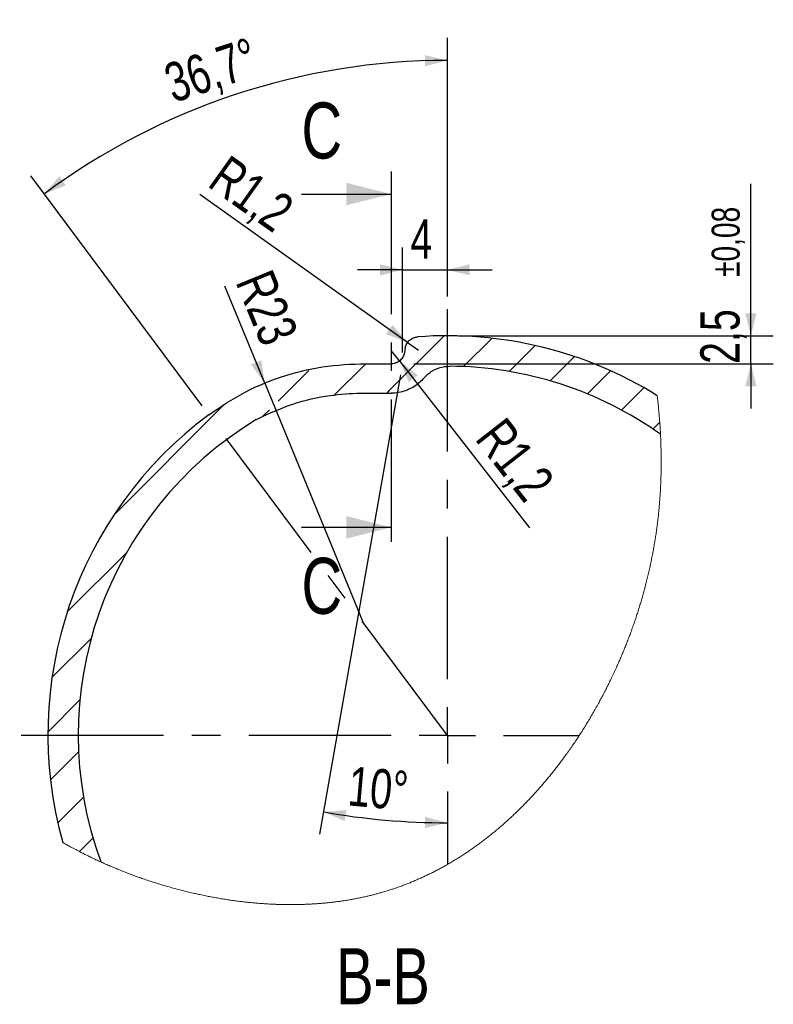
# Model space of a CAD drawing. Header units: millimetres. Extents: x 10 to 412, y 8 to 584.
# Tile 17 of 83: x 170 to 238, y 218 to 306. Entities that reach past the tile are written whole.
import ezdxf

# ---------------------------------------------------------------- set-up
doc = ezdxf.new("R2010")
doc.units = ezdxf.units.MM
doc.linetypes.add('CENTERX2', pattern=[20.32, 12.7, -2.54, 2.54, -2.54])
for name, color, linetype in [('CENTERLINE', 4, 'CENTERX2'), ('DIMENSIONS', 2, 'Continuous'), ('HATCH', 3, 'Continuous'), ('TEXT', 2, 'Continuous')]:
    doc.layers.add(name, color=color, linetype=linetype)
doc.layers.add('OUTLINE', color=7, linetype='Continuous', lineweight=25)
doc.styles.add('SLDTEXTSTYLE0', font='TXT', dxfattribs={"width": 0.75})
doc.dimstyles.new('SLDDIMSTYLE0', dxfattribs={"dimtxt": 3.5, "dimasz": 2, "dimexe": 0, "dimexo": 0.0625, "dimgap": 0.875, "dimtad": 1, "dimrnd": 1e-09, "dimzin": 12, "dimdsep": 46, "dimtxsty": 'SLDTEXTSTYLE0', "dimsah": 1, "dimcen": 0.09, "dimadec": 0, "dimazin": 3, "dimtfac": 1, "dimtmove": 0, "dimatfit": 0, "dimfxl": 0, "dimfrac": 2, "dimtolj": 1, "dimtzin": 12, "dimarcsym": 0})
doc.dimstyles.new('SLDDIMSTYLE31', dxfattribs={"dimtxt": 3.5, "dimasz": 2, "dimexe": 0, "dimexo": 0.0625, "dimgap": 0.875, "dimtad": 1, "dimdec": 4, "dimzin": 12, "dimdsep": 46, "dimtxsty": 'SLDTEXTSTYLE0', "dimsah": 1, "dimcen": 0.09, "dimadec": 1, "dimazin": 3, "dimtfac": 1, "dimtdec": 1, "dimtofl": 0, "dimtmove": 0, "dimatfit": 3, "dimfxl": 0, "dimfrac": 2, "dimtolj": 1, "dimtzin": 12, "dimarcsym": 0})
doc.dimstyles.new('SLDDIMSTYLE32', dxfattribs={"dimtxt": 3.5, "dimasz": 2, "dimexe": 0, "dimexo": 0.0625, "dimgap": 0.875, "dimtad": 1, "dimrnd": 1e-09, "dimzin": 12, "dimdsep": 46, "dimtxsty": 'SLDTEXTSTYLE0', "dimsah": 1, "dimcen": 0.09, "dimadec": 0, "dimazin": 3, "dimtol": 1, "dimtp": 0.08, "dimtm": 0.08, "dimtfac": 1, "dimtmove": 0, "dimatfit": 0, "dimfxl": 0, "dimfrac": 2, "dimtolj": 1, "dimarcsym": 0})
doc.dimstyles.new('SLDDIMSTYLE7', dxfattribs={"dimtxt": 3.5, "dimasz": 2, "dimexe": 0, "dimexo": 0.0625, "dimgap": 0.875, "dimtad": 1, "dimdec": 4, "dimzin": 12, "dimdsep": 46, "dimtxsty": 'SLDTEXTSTYLE0', "dimsah": 1, "dimcen": 0.09, "dimazin": 3, "dimtfac": 1, "dimtofl": 0, "dimtmove": 0, "dimatfit": 3, "dimfxl": 0, "dimfrac": 2, "dimtolj": 1, "dimtzin": 12, "dimarcsym": 0})
doc.dimstyles.new('SLDDIMSTYLE9', dxfattribs={"dimtxt": 3.5, "dimasz": 2, "dimexe": 0, "dimexo": 0.0625, "dimgap": 0.875, "dimtad": 1, "dimrnd": 1e-09, "dimzin": 12, "dimdsep": 46, "dimtxsty": 'SLDTEXTSTYLE0', "dimsah": 1, "dimcen": 0, "dimadec": 0, "dimazin": 3, "dimtfac": 1, "dimtofl": 0, "dimtmove": 0, "dimatfit": 3, "dimfxl": 0, "dimfrac": 2, "dimtolj": 1, "dimtzin": 12, "dimarcsym": 0})

# ---------------------------------------------------------------- blocks, each defined once
blk = doc.blocks.new('SW_HATCH_0')
at = {"layer": 'HATCH', "color": 0}
for p, q in [((24, 6.039), (21.47, 3.51)), ((27.843, 5.392), (25.528, 3.077)), ((31.352, 4.411), (29.181, 2.24)), ((12.713, 3.732), (9.929, 0.949)), ((7.665, 3.175), (4.924, 0.434)), ((34.581, 3.15), (32.509, 1.078)), ((37.563, 1.642), (35.561, -0.36)), ((0, 0), (-9.702, -9.702)), ((4.158, -0.332), (3.539, -0.951)), ((38.958, -1.453), (38.364, -2.047)), ((-8.584, -13.074), (-13.884, -18.374)), ((-11.748, -20.728), (-15.252, -24.232)), ((-12.753, -26.224), (-15.624, -29.094)), ((-12.872, -30.833), (-15.402, -33.362)), ((-12.44, -34.89), (-14.755, -37.205)), ((-11.603, -38.543), (-12.801, -39.742))]:
    blk.add_line(p, q, dxfattribs=at)
at = {"layer": 'HATCH', "color": 0, "flags": 128}
blk.add_lwpolyline([(19.732, 6.261), (14.806, 1.336), (14.597, 1.127)], dxfattribs=at)
blk = doc.blocks.new('_D_85')
at = {"layer": 'DIMENSIONS'}
for p, q in [((208.627, 281.352), (208.627, 304.413)), ((186.751, 271.605), (171.49, 292.111))]:
    blk.add_line(p, q, dxfattribs=at)
blk.add_arc((208.627, 242.213), 60.2, 90, 126.65847, dxfattribs=at)
for points in [[(208.627, 302.413), (206.619, 302.88), (206.635, 301.88)], [(172.684, 290.506), (174.6, 291.267), (174.017, 292.079)]]:
    blk.add_solid(points, dxfattribs=at)
at = {"layer": 'DIMENSIONS', "insert": (183.094, 301.925), "char_height": 3.5, "attachment_point": 1, "rotation": 18.32923, "style": 'SLDTEXTSTYLE0'}
blk.add_mtext('36,7°', dxfattribs=at)
blk = doc.blocks.new('_D_86')
at = {"layer": 'DIMENSIONS'}
for q in [(203.62, 276.552), (215.963, 260.707)]:
    blk.add_line((204.357, 275.606), q, dxfattribs=at)
blk.add_solid([(204.357, 275.606), (205.192, 273.721), (205.981, 274.335)], dxfattribs=at)
at = {"layer": 'DIMENSIONS', "insert": (213.774, 270.79), "char_height": 3.5, "attachment_point": 1, "rotation": 307.91764, "style": 'SLDTEXTSTYLE0'}
blk.add_mtext('R1,2', dxfattribs=at)
blk = doc.blocks.new('_D_87')
at = {"layer": 'DIMENSIONS'}
for p, q in [((204.627, 276.352), (204.627, 285.729)), ((208.627, 281.352), (208.627, 285.729)), ((204.627, 283.729), (200.627, 283.729)), ((204.627, 283.729), (208.627, 283.729)), ((208.627, 283.729), (212.627, 283.729))]:
    blk.add_line(p, q, dxfattribs=at)
for points in [[(204.627, 283.729), (202.627, 284.229), (202.627, 283.229)], [(208.627, 283.729), (210.627, 283.229), (210.627, 284.229)]]:
    blk.add_solid(points, dxfattribs=at)
at = {"layer": 'DIMENSIONS', "insert": (205.334, 288.24), "char_height": 3.5, "attachment_point": 1, "style": 'SLDTEXTSTYLE0'}
blk.add_mtext('4', dxfattribs=at)
blk = doc.blocks.new('_D_88')
at = {"layer": 'DIMENSIONS'}
for q in [(188.78, 282.283), (201.08, 252.352)]:
    blk.add_line((192.338, 273.626), q, dxfattribs=at)
blk.add_solid([(192.338, 273.626), (192.04, 275.666), (191.115, 275.286)], dxfattribs=at)
at = {"layer": 'DIMENSIONS', "insert": (192.941, 283.993), "char_height": 3.5, "attachment_point": 1, "rotation": 292.34067, "style": 'SLDTEXTSTYLE0'}
blk.add_mtext('R23', dxfattribs=at)
blk = doc.blocks.new('_D_89')
at = {"layer": 'DIMENSIONS'}
for q in [(186.553, 290.444), (206.058, 276.557)]:
    blk.add_line((205.08, 277.253), q, dxfattribs=at)
blk.add_solid([(205.08, 277.253), (203.741, 278.82), (203.161, 278.005)], dxfattribs=at)
at = {"layer": 'DIMENSIONS', "insert": (189.154, 294.097), "char_height": 3.5, "attachment_point": 1, "rotation": 324.54749, "style": 'SLDTEXTSTYLE0'}
blk.add_mtext('R1,2', dxfattribs=at)
blk = doc.blocks.new('_D_90')
at = {"layer": 'DIMENSIONS'}
blk.add_line((204.453, 274.368), (197.231, 233.411), dxfattribs=at)
blk.add_arc((208.627, 298.038), 63.623, 260, 270, dxfattribs=at)
for points in [[(197.579, 235.381), (199.474, 234.571), (199.633, 235.558)], [(208.627, 234.414), (206.635, 234.946), (206.619, 233.946)]]:
    blk.add_solid(points, dxfattribs=at)
at = {"layer": 'DIMENSIONS', "insert": (199.969, 239.458), "char_height": 3.5, "attachment_point": 1, "rotation": 355, "style": 'SLDTEXTSTYLE0'}
blk.add_mtext('10°', dxfattribs=at)
blk = doc.blocks.new('_D_91')
at = {"layer": 'DIMENSIONS'}
for p, q in [((235.698, 277.852), (235.698, 291.392)), ((209.627, 277.852), (237.698, 277.852)), ((235.698, 275.352), (235.698, 277.852)), ((205.627, 275.352), (237.698, 275.352)), ((235.698, 275.352), (235.698, 271.352))]:
    blk.add_line(p, q, dxfattribs=at)
for points in [[(235.698, 277.852), (236.198, 279.852), (235.198, 279.852)], [(235.698, 275.352), (235.198, 273.352), (236.198, 273.352)]]:
    blk.add_solid(points, dxfattribs=at)
at = {"layer": 'DIMENSIONS', "attachment_point": 1, "rotation": 90, "style": 'SLDTEXTSTYLE0'}
for s, insert, char_height in [('±0,08', (232.198, 283.097), 2.5), ('2,5', (231.186, 275.339), 3.5)]:
    blk.add_mtext(s, dxfattribs=dict(at, insert=insert, char_height=char_height))
blk = doc.blocks.new('SW_CENTERMARKSYMBOL_2')
at = {"layer": 'CENTERLINE', "color": 0}
for p, q in [((0, 5), (0, 38.14)), ((0, 0), (0, 2.5)), ((-5, 0), (-38.14, 0)), ((0, 0), (-2.5, 0)), ((0, 0), (0, -2.5)), ((0, 0), (2.5, 0)), ((5, 0), (11.774, 0)), ((0, -5), (0, -11.519))]:
    blk.add_line(p, q, dxfattribs=at)

msp = doc.modelspace()

# ---------------------------------------------------------------- linework, layer by layer
at = {"color": 7, "linetype": 'Continuous', "lineweight": 18, "flags": 128}
msp.add_lwpolyline([(174.32465, 232.65437), (174.41641, 232.60227), (174.50837, 232.55038), (174.60055, 232.49869), (174.69293, 232.44721), (174.78551, 232.39593), (174.87663, 232.34577), (174.96795, 232.29581), (175.05946, 232.24604), (175.15117, 232.19648), (175.26058, 232.13775), (175.37027, 232.0793), (175.48021, 232.02114), (175.59042, 231.96326), (175.70089, 231.90568), (175.81162, 231.84839), (175.9093, 231.7982), (176.00717, 231.74824), (176.10524, 231.6985), (176.2035, 231.64899), (176.30195, 231.59972), (176.4006, 231.55067), (176.49378, 231.50463), (176.58712, 231.4588), (176.68063, 231.41318), (176.77431, 231.36776), (176.86815, 231.32255), (176.97307, 231.27234), (177.0782, 231.22239), (177.18351, 231.17269), (177.28903, 231.12326), (177.39474, 231.07409), (177.50064, 231.02518), (177.60674, 230.97654), (177.71302, 230.92815), (177.82008, 230.87977), (177.92733, 230.83166), (178.03477, 230.78381), (178.14239, 230.73624), (178.25019, 230.68894), (178.35624, 230.64274), (178.46246, 230.59681), (178.56886, 230.55114), (178.67543, 230.50574), (178.78434, 230.45968), (178.89342, 230.4139), (179.00268, 230.3684), (179.1121, 230.32318), (179.22169, 230.27824), (179.33145, 230.23357), (179.44137, 230.18919), (179.55145, 230.14509), (179.66169, 230.10127), (179.77209, 230.05774), (179.88265, 230.01449), (179.99336, 229.97153), (180.10422, 229.92885), (180.21524, 229.88646), (180.33752, 229.84016), (180.45999, 229.79421), (180.58263, 229.74861), (180.70545, 229.70336), (180.82843, 229.65847), (180.94038, 229.61796), (181.05247, 229.57774), (181.1647, 229.53782), (181.27705, 229.4982), (181.38954, 229.45887), (181.50217, 229.41983), (181.61492, 229.38109), (181.73909, 229.33882), (181.86341, 229.29692), (181.98788, 229.25537), (182.11249, 229.21419), (182.23725, 229.17338), (182.36215, 229.13293), (182.48719, 229.09284), (182.61237, 229.05313), (182.73768, 229.01378), (182.86312, 228.97481), (182.98645, 228.93689), (183.1099, 228.89933), (183.23347, 228.86213), (183.35716, 228.82529), (183.47175, 228.79151), (183.58644, 228.75805), (183.70123, 228.7249), (183.81611, 228.69205), (183.93108, 228.65953), (184.04614, 228.62731), (184.16129, 228.59542), (184.28805, 228.56069), (184.41492, 228.52636), (184.54189, 228.4924), (184.66895, 228.45883), (184.79611, 228.42565), (184.90215, 228.39829), (185.00825, 228.37121), (185.11441, 228.34439), (185.22063, 228.31785), (185.32691, 228.29158), (185.43325, 228.26558), (185.55865, 228.23528), (185.68413, 228.20537), (185.80968, 228.17584), (185.9353, 228.14669), (186.04194, 228.12226), (186.14863, 228.0981), (186.25536, 228.07422), (186.36215, 228.05062), (186.46897, 228.0273), (186.57584, 228.00426), (186.70185, 227.97746), (186.82791, 227.95105), (186.95402, 227.92504), (187.08018, 227.89941), (187.19287, 227.87686), (187.30559, 227.85462), (187.41836, 227.8327), (187.53115, 227.8111), (187.64397, 227.78981), (187.75683, 227.76884), (187.86972, 227.74818), (187.98263, 227.72784), (188.09971, 227.7071), (188.21682, 227.68669), (188.33395, 227.66663), (188.4511, 227.64692), (188.56828, 227.62755), (188.68547, 227.60853), (188.80268, 227.58985), (188.91014, 227.57304), (189.01761, 227.55652), (189.12508, 227.5403), (189.23257, 227.52437), (189.34006, 227.50874), (189.44756, 227.4934), (189.55506, 227.47836), (189.66257, 227.46361), (189.77008, 227.44916), (189.87759, 227.43501), (189.98509, 227.42116), (190.09259, 227.40761), (190.19395, 227.39511), (190.2953, 227.38288), (190.39665, 227.37091), (190.49799, 227.35922), (190.59932, 227.34779), (190.70678, 227.33596), (190.81423, 227.32444), (190.92167, 227.31322), (191.02909, 227.30231), (191.1365, 227.2917), (191.24389, 227.2814), (191.34512, 227.27197), (191.44634, 227.26281), (191.54754, 227.25393), (191.64872, 227.24532), (191.74987, 227.23699), (191.86275, 227.22801), (191.97559, 227.21938), (192.0884, 227.21109), (192.20118, 227.20315), (192.31392, 227.19555), (192.42663, 227.1883), (192.5393, 227.1814), (192.65193, 227.17485), (192.75892, 227.16895), (192.86588, 227.16336), (192.97279, 227.15809), (193.07967, 227.15313), (193.1865, 227.14849), (193.29329, 227.14418), (193.39394, 227.1404), (193.49454, 227.1369), (193.59511, 227.13369), (193.69562, 227.13076), (193.7961, 227.12812), (193.89652, 227.12577), (193.9969, 227.1237), (194.09724, 227.12192), (194.19752, 227.12043), (194.29775, 227.11923), (194.39614, 227.11833), (194.49448, 227.1177), (194.59277, 227.11736), (194.691, 227.1173), (194.79097, 227.11752), (194.89087, 227.11804), (194.99072, 227.11885), (195.09051, 227.11995), (195.19024, 227.12134), (195.28813, 227.12299), (195.38595, 227.12493), (195.48371, 227.12715), (195.58141, 227.12966), (195.68104, 227.13251), (195.7806, 227.13566), (195.88009, 227.13911), (195.97951, 227.14285), (196.07886, 227.1469), (196.17813, 227.15124), (196.27733, 227.15588), (196.37921, 227.16097), (196.48101, 227.16637), (196.58273, 227.1721), (196.68437, 227.17814), (196.78592, 227.1845), (196.88739, 227.19118), (196.98877, 227.19819), (197.08162, 227.20489), (197.1744, 227.21186), (197.2671, 227.2191), (197.35973, 227.22662), (197.45228, 227.23441), (197.54474, 227.24247), (197.63713, 227.2508), (197.72944, 227.25941), (197.82166, 227.26829), (197.9138, 227.27744), (198.00586, 227.28687), (198.09784, 227.29657), (198.18447, 227.30597), (198.27104, 227.31562), (198.35752, 227.32551), (198.44392, 227.33565), (198.53025, 227.34603), (198.62172, 227.35732), (198.7131, 227.36888), (198.80438, 227.38072), (198.89557, 227.39284), (198.98667, 227.40524), (199.07767, 227.41792), (199.16338, 227.43013), (199.24901, 227.44259), (199.33455, 227.4553), (199.42, 227.46826), (199.50536, 227.48147), (199.60053, 227.49651), (199.69558, 227.51186), (199.79052, 227.52753), (199.88534, 227.54351), (199.98004, 227.5598), (200.07463, 227.57642), (200.1691, 227.59334), (200.26345, 227.61059), (200.353, 227.62727), (200.44244, 227.64423), (200.53177, 227.66148), (200.62098, 227.67903), (200.71008, 227.69685), (200.79907, 227.71497), (200.88287, 227.73232), (200.96657, 227.74992), (201.05016, 227.76778), (201.13364, 227.7859), (201.21702, 227.80427), (201.3003, 227.82291), (201.38347, 227.8418), (201.46652, 227.86095), (201.54948, 227.88037), (201.63232, 227.90004), (201.71357, 227.91961), (201.79472, 227.93944), (201.87575, 227.95952), (201.95668, 227.97985), (202.03897, 228.0008), (202.12115, 228.02203), (202.20321, 228.04351), (202.28515, 228.06526), (202.36698, 228.08726), (202.44723, 228.10913), (202.52737, 228.13125), (202.6074, 228.15362), (202.68732, 228.17623), (202.78232, 228.20348), (202.87716, 228.23109), (202.97184, 228.25904), (203.06636, 228.28735), (203.16072, 228.316), (203.25492, 228.345), (203.34024, 228.37161), (203.42542, 228.3985), (203.51047, 228.42568), (203.59539, 228.45314), (203.68018, 228.48088), (203.76484, 228.5089), (203.84454, 228.53558), (203.92412, 228.56251), (204.00358, 228.58969), (204.08293, 228.61712), (204.16216, 228.64479), (204.25045, 228.67597), (204.33859, 228.70746), (204.42659, 228.73925), (204.51443, 228.77134), (204.60214, 228.80374), (204.68969, 228.83644), (204.7771, 228.86945), (204.86436, 228.90275), (204.95147, 228.93636), (205.03844, 228.97027), (205.12526, 229.00447), (205.21193, 229.03898), (205.29845, 229.07378), (205.38483, 229.10887), (205.47105, 229.14426), (205.55713, 229.17995), (205.64715, 229.21765), (205.73701, 229.25568), (205.8267, 229.29402), (205.91623, 229.33268), (206.0056, 229.37166), (206.0948, 229.41096), (206.1798, 229.44877), (206.26465, 229.48686), (206.34935, 229.52525), (206.4339, 229.56391), (206.5183, 229.60286), (206.60255, 229.6421), (206.68665, 229.68162), (206.7706, 229.72142), (206.85838, 229.76342), (206.94601, 229.80573), (207.03346, 229.84834), (207.12076, 229.89126), (207.20789, 229.93449), (207.29485, 229.97802), (207.38165, 230.02185), (207.46828, 230.06598), (207.55474, 230.11042), (207.64104, 230.15515), (207.72718, 230.20018), (207.81315, 230.24552), (207.89405, 230.28853), (207.97481, 230.33181), (208.05542, 230.37534), (208.13588, 230.41915), (208.21619, 230.46321), (208.30872, 230.5144), (208.40106, 230.56594), (208.4932, 230.61782), (208.58514, 230.67004), (208.67688, 230.72261), (208.7668, 230.77456), (208.85652, 230.82685), (208.94604, 230.87946), (209.03538, 230.93239), (209.12634, 230.98674), (209.2171, 231.04143), (209.30766, 231.09644), (209.39802, 231.15179), (209.48818, 231.20747), (209.57814, 231.26349), (209.66789, 231.31983), (209.75745, 231.37649), (209.8468, 231.43349), (209.93595, 231.49081), (210.0249, 231.54845), (210.11365, 231.60642), (210.2022, 231.6647), (210.29054, 231.72331), (210.37134, 231.77731), (210.45197, 231.83158), (210.53244, 231.88612), (210.61273, 231.94092), (210.69285, 231.99598), (210.7728, 232.05131), (210.85982, 232.11196), (210.94664, 232.17293), (211.03325, 232.2342), (211.11966, 232.29578), (211.20587, 232.35767), (211.29187, 232.41986), (211.37767, 232.48236), (211.45614, 232.53991), (211.53443, 232.59772), (211.61255, 232.65578), (211.6905, 232.71409), (211.76828, 232.77265), (211.84589, 232.83146), (211.92332, 232.89052), (212.00058, 232.94983), (212.07766, 233.00938), (212.15457, 233.06918), (212.23131, 233.12922), (212.30788, 233.18951), (212.37991, 233.24657), (212.45178, 233.30385), (212.5235, 233.36134), (212.59507, 233.41904), (212.66648, 233.47696), (212.74891, 233.54424), (212.83113, 233.61179), (212.91315, 233.67963), (212.99496, 233.74774), (213.07656, 233.81614), (213.15795, 233.88481), (213.23913, 233.95375), (213.31336, 234.01719), (213.38742, 234.08086), (213.4613, 234.14476), (213.535, 234.20888), (213.60853, 234.27324), (213.68189, 234.33781), (213.75506, 234.40261), (213.82807, 234.46764), (213.90089, 234.53288), (213.97354, 234.59835), (214.04601, 234.66404), (214.1183, 234.72995), (214.20328, 234.8079), (214.28801, 234.88616), (214.37249, 234.96472), (214.45672, 235.04357), (214.528, 235.11072), (214.5991, 235.17807), (214.67003, 235.24564), (214.74077, 235.31341), (214.81134, 235.3814), (214.88173, 235.44959), (214.96446, 235.53023), (215.04694, 235.61116), (215.12917, 235.69237), (215.21115, 235.77386), (215.29455, 235.85731), (215.37769, 235.94105), (215.46057, 236.02509), (215.54319, 236.10941), (215.62555, 236.19401), (215.70765, 236.2789), (215.78948, 236.36408), (215.8678, 236.44611), (215.94588, 236.5284), (216.02372, 236.61095), (216.10131, 236.69375), (216.17867, 236.7768), (216.25578, 236.86011), (216.32826, 236.93889), (216.40053, 237.01788), (216.47259, 237.0971), (216.54442, 237.17654), (216.61605, 237.25619), (216.68746, 237.33606), (216.75865, 237.41615), (216.82962, 237.49645), (216.90038, 237.57696), (216.97092, 237.65768), (217.03999, 237.73717), (217.10886, 237.81685), (217.17751, 237.89674), (217.24595, 237.97683), (217.31543, 238.05857), (217.38468, 238.14052), (217.45372, 238.22267), (217.52254, 238.30502), (217.59114, 238.38757), (217.6583, 238.46885), (217.72526, 238.55031), (217.792, 238.63196), (217.85853, 238.7138), (217.93746, 238.81147), (218.01609, 238.9094), (218.09442, 239.00759), (218.17244, 239.10604), (218.25017, 239.20475), (218.3276, 239.30371), (218.39358, 239.38855), (218.45934, 239.47358), (218.52489, 239.55878), (218.59021, 239.64417), (218.65531, 239.72973), (218.71903, 239.81394), (218.78254, 239.89833), (218.84583, 239.98288), (218.90891, 240.0676), (218.98373, 240.16867), (219.05825, 240.26998), (219.13246, 240.37152), (219.20636, 240.4733), (219.27997, 240.5753), (219.35326, 240.67753), (219.42626, 240.77998), (219.49894, 240.88265), (219.57133, 240.98555), (219.6434, 241.08866), (219.71517, 241.19199), (219.78664, 241.29554), (219.85374, 241.39336), (219.92056, 241.49137), (219.98712, 241.58957), (220.05339, 241.68795), (220.1194, 241.78651), (220.18595, 241.88647), (220.25221, 241.98662), (220.3182, 242.08695), (220.3839, 242.18746), (220.44932, 242.28815), (220.51446, 242.38901), (220.57932, 242.49005), (220.64389, 242.59126), (220.71124, 242.69747), (220.77828, 242.80387), (220.845, 242.91045), (220.91142, 243.01721), (220.97752, 243.12415), (221.04331, 243.23127), (221.10879, 243.33856), (221.17396, 243.44603), (221.23881, 243.55367), (221.30336, 243.66147), (221.36759, 243.76944), (221.4315, 243.87758), (221.49148, 243.97969), (221.55118, 244.08194), (221.6106, 244.18433), (221.66974, 244.28686), (221.7286, 244.38953), (221.79072, 244.49857), (221.85253, 244.60776), (221.91402, 244.7171), (221.97519, 244.82659), (222.03605, 244.93622), (222.09659, 245.046), (222.15339, 245.14963), (222.2099, 245.25338), (222.26613, 245.35726), (222.32208, 245.46126), (222.37774, 245.56537), (222.43312, 245.6696), (222.48822, 245.77395), (222.54304, 245.87841), (222.59757, 245.98298), (222.65182, 246.08767), (222.70483, 246.19058), (222.75756, 246.29361), (222.81001, 246.39673), (222.8622, 246.49995), (222.9157, 246.60645), (222.96891, 246.71306), (223.02183, 246.81977), (223.07445, 246.92657), (223.12678, 247.03347), (223.17882, 247.14047), (223.23057, 247.24756), (223.28202, 247.35475), (223.33561, 247.46713), (223.38887, 247.57961), (223.44181, 247.69218), (223.49443, 247.80485), (223.54673, 247.91761), (223.5987, 248.03045), (223.65034, 248.14338), (223.70167, 248.2564), (223.75266, 248.3695), (223.80334, 248.48268), (223.85368, 248.59594), (223.9037, 248.70927), (223.95057, 248.8162), (223.99714, 248.92319), (224.04343, 249.03024), (224.08942, 249.13735), (224.13513, 249.24452), (224.18328, 249.35825), (224.23111, 249.47205), (224.27861, 249.5859), (224.32578, 249.69981), (224.37263, 249.81378), (224.41914, 249.9278), (224.4627, 250.03536), (224.50596, 250.14296), (224.54893, 250.2506), (224.59161, 250.35829), (224.63399, 250.46601), (224.67608, 250.57377), (224.71788, 250.68157), (224.75938, 250.7894), (224.80059, 250.89727), (224.84151, 251.00517), (224.8814, 251.11117), (224.92101, 251.21719), (224.96034, 251.32324), (224.99938, 251.42932), (225.04122, 251.54389), (225.08273, 251.65849), (225.12391, 251.77311), (225.16475, 251.88775), (225.20526, 252.0024), (225.24543, 252.11708), (225.283, 252.22521), (225.32028, 252.33335), (225.35725, 252.4415), (225.39393, 252.54966), (225.43031, 252.65782), (225.46639, 252.76598), (225.50218, 252.87415), (225.53766, 252.98232), (225.57285, 253.09048), (225.60773, 253.19864), (225.6417, 253.30487), (225.67539, 253.41109), (225.70878, 253.5173), (225.74188, 253.6235), (225.77529, 253.73162), (225.8084, 253.83974), (225.84121, 253.94784), (225.87372, 254.05594), (225.90593, 254.16403), (225.93727, 254.27018), (225.96833, 254.37633), (225.9991, 254.48248), (226.02959, 254.58862), (226.0604, 254.69692), (226.09091, 254.80521), (226.12112, 254.91351), (226.15104, 255.0218), (226.18066, 255.13009), (226.20998, 255.23838), (226.23901, 255.34667), (226.27191, 255.47081), (226.30443, 255.59494), (226.33656, 255.71908), (226.36831, 255.84322), (226.39966, 255.96737), (226.43063, 256.09152), (226.45947, 256.20858), (226.48797, 256.32565), (226.51613, 256.44272), (226.54395, 256.5598), (226.57142, 256.67689), (226.59855, 256.79399), (226.62535, 256.9111), (226.6518, 257.02822), (226.6779, 257.14535), (226.70367, 257.2625), (226.72865, 257.37756), (226.7533, 257.49264), (226.77763, 257.60773), (226.80162, 257.72284), (226.82572, 257.84005), (226.84948, 257.95728), (226.87291, 258.07454), (226.89599, 258.1918), (226.91874, 258.30909), (226.94076, 258.42431), (226.96245, 258.53954), (226.98382, 258.65479), (227.00486, 258.77007), (227.02601, 258.88772), (227.04681, 259.00539), (227.06728, 259.12309), (227.08742, 259.24082), (227.10722, 259.35857), (227.12669, 259.47635), (227.14582, 259.59415), (227.16458, 259.71173), (227.18301, 259.82934), (227.2011, 259.94697), (227.21887, 260.06464), (227.23631, 260.18234), (227.25311, 260.29797), (227.26959, 260.41363), (227.28576, 260.52933), (227.30161, 260.64506), (227.31746, 260.76318), (227.33298, 260.88134), (227.34817, 260.99954), (227.36303, 261.11778), (227.37756, 261.23605), (227.39176, 261.35437), (227.40564, 261.47272), (227.41919, 261.59112), (227.43241, 261.70956), (227.44531, 261.82804), (227.45788, 261.94656), (227.47012, 262.06513), (227.48204, 262.18374), (227.49364, 262.3024), (227.50602, 262.43298), (227.518, 262.56362), (227.5296, 262.69431), (227.54081, 262.82507), (227.55162, 262.95588), (227.56109, 263.0746), (227.57025, 263.19337), (227.57908, 263.31219), (227.58759, 263.43106), (227.59579, 263.54999), (227.60353, 263.66685), (227.61096, 263.78376), (227.61808, 263.90072), (227.6249, 264.01774), (227.63154, 264.13721), (227.63786, 264.25673), (227.64387, 264.37632), (227.64956, 264.49596), (227.65493, 264.61566), (227.65998, 264.73543), (227.66472, 264.85526), (227.66914, 264.97515), (227.67324, 265.09511), (227.67704, 265.21513), (227.68051, 265.33522), (227.68368, 265.45537), (227.68652, 265.57559), (227.68906, 265.69588), (227.69148, 265.82828), (227.69353, 265.96076), (227.6952, 266.09333), (227.6965, 266.22598), (227.69741, 266.35873), (227.69792, 266.47948), (227.69812, 266.6003), (227.698, 266.7212), (227.69758, 266.84218), (227.69684, 266.96323), (227.6958, 267.08436), (227.69445, 267.20557), (227.69261, 267.33898), (227.6904, 267.4725), (227.68781, 267.60611), (227.68485, 267.73982), (227.68153, 267.87363), (227.67783, 268.00754), (227.67376, 268.14156), (227.66932, 268.27567), (227.66452, 268.40989), (227.65934, 268.54421), (227.6539, 268.67624), (227.64811, 268.80837), (227.64196, 268.9406), (227.63546, 269.07294), (227.62933, 269.19178), (227.62291, 269.3107), (227.61621, 269.42971), (227.60923, 269.5488), (227.60197, 269.66799), (227.59456, 269.78513), (227.58688, 269.90236), (227.57892, 270.01968), (227.5707, 270.13708), (227.56182, 270.25983), (227.55264, 270.38267), (227.54317, 270.50561), (227.53341, 270.62865), (227.52335, 270.75179), (227.513, 270.87503), (227.50297, 270.99132), (227.49268, 271.1077), (227.48213, 271.22418), (227.47132, 271.34074), (227.46025, 271.4574), (227.44759, 271.5877), (227.43461, 271.71813), (227.42131, 271.84867), (227.40769, 271.97933), (227.39374, 272.11011), (227.37947, 272.24101), (227.36489, 272.37203), (227.34998, 272.50318)], dxfattribs=at)
at = {"layer": 'CENTERLINE'}
for p, q in [((203.61986, 292.49078), (203.61986, 258.76642)), ((208.62678, 242.21291), (187.34839, 270.80329))]:
    msp.add_line(p, q, dxfattribs=at)
at = {"layer": 'CENTERLINE', "linetype": 'Continuous'}
for p, q in [((195.61986, 290.49078), (203.61986, 290.49078)), ((195.61986, 260.76642), (203.61986, 260.76642))]:
    msp.add_line(p, q, dxfattribs=at)
at = {"layer": 'CENTERLINE'}
for points in [[(203.61986, 290.49078), (199.61986, 291.49078), (199.61986, 289.49078)], [(203.61986, 260.76642), (199.61986, 261.76642), (199.61986, 259.76642)]]:
    msp.add_solid(points, dxfattribs=at)
at = {"layer": 'OUTLINE'}
for p, q in [((204.87578, 276.76463), (204.80163, 276.34411)), ((191.58829, 270.37933), (191.77048, 270.48106))]:
    msp.add_line(p, q, dxfattribs=at)
for centre, radius, start, end in [((208.65616, 242.53456), 35.32106, 58.0449079, 94.3645569), ((208.65568, 242.3741), 32.7576, 54.5915809, 89.6915603), ((208.55623, 242.26554), 35.55525, 126.6178942, 195.6830944), ((208.609, 242.22742), 32.89734, 121.1572545, 200.0884461)]:
    msp.add_arc(centre, radius, start, end, dxfattribs=at)
for points, knots in [([(204.87578, 276.76463), (204.91228, 276.8954), (204.98529, 277.15694), (205.25159, 277.4729), (205.58914, 277.69024), (205.8455, 277.73282), (205.96815, 277.75319)], [0, 0, 0, 0, 0.25528866, 0.51057817, 0.76583887, 1, 1, 1, 1]), ([(204.80163, 276.34411), (204.76514, 276.21354), (204.69216, 275.95239), (204.42598, 275.63445), (204.07891, 275.41898), (203.79155, 275.35505), (203.63857, 275.35277), (203.61986, 275.35249)], [0, 0, 0, 0, 0.24158449, 0.48316964, 0.72475457, 0.96633995, 1, 1, 1, 1]), ([(187.34839, 270.80329), (188.40754, 271.5154), (190.55655, 272.96027), (194.16597, 274.39062), (197.97682, 275.27228), (201.15084, 275.36034), (203.03954, 275.35433), (203.61986, 275.35249)], [0, 0, 0, 0, 0.22157492, 0.44957448, 0.6711602, 0.89896063, 1, 1, 1, 1]), ([(206.52807, 274.07565), (206.77209, 274.31026), (207.26014, 274.77948), (208.10356, 275.09145), (208.63568, 275.1205), (208.83202, 275.13122)], [0, 0, 0, 0, 0.38688521, 0.77377417, 1, 1, 1, 1]), ([(206.52807, 274.07565), (206.4033, 273.94148), (205.98697, 273.49379), (205.07684, 272.94619), (204.16651, 272.7406), (203.67943, 272.73337), (203.61986, 272.73249)], [0, 0, 0, 0, 0.166684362, 0.556206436, 0.945728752, 1, 1, 1, 1]), ([(191.77048, 270.48106), (192.78311, 270.94121), (194.83676, 271.87441), (197.9399, 272.57136), (200.89378, 272.76778), (202.70877, 272.74429), (203.61986, 272.73249)], [0, 0, 0, 0, 0.27302448, 0.55369879, 0.77596274, 1, 1, 1, 1])]:
    msp.add_open_spline(points, degree=3, knots=knots, dxfattribs=at)

# ---------------------------------------------------------------- block references
at = {"layer": 'CENTERLINE'}
msp.add_blockref('SW_CENTERMARKSYMBOL_2', (208.62678, 242.21291), dxfattribs=at)
at = {"layer": 'HATCH'}
msp.add_blockref('SW_HATCH_0', (188.61241, 271.58995), dxfattribs=at)

# ---------------------------------------------------------------- texts
at = {"layer": 'CENTERLINE', "char_height": 5, "attachment_point": 1, "style": 'SLDTEXTSTYLE0'}
for insert in [(195.61986, 298.65813), (195.61986, 258.04669)]:
    msp.add_mtext('C', dxfattribs=dict(at, insert=insert))
at = {"layer": 'TEXT', "insert": (202.88881, 223.22496), "char_height": 5, "attachment_point": 2, "style": 'SLDTEXTSTYLE0'}
msp.add_mtext('B-B', dxfattribs=at)

# ---------------------------------------------------------------- dimensions: what is measured, and where the dimension line sits
at = {"layer": 'DIMENSIONS'}
for base, line1, line2, dimstyle, picture, middle in [((189.69514, 299.35907), ((208.62678, 280.35249), (208.62678, 230.69384)), ((208.62678, 242.21291), (187.34839, 270.80329)), 'SLDDIMSTYLE31', '_D_85', (189.69514, 299.35907)), ((203.08165, 234.65648), ((204.62678, 275.35249), (205.03561, 277.6711)), ((208.62678, 230.69384), (208.62678, 280.35249)), 'SLDDIMSTYLE7', '_D_90', (203.08165, 234.65648))]:
    dim = msp.add_angular_dim_2l(base=base, line1=line1, line2=line2, dimstyle=dimstyle, dxfattribs=at)
    dim.commit()
    dim.dimension.update_dxf_attribs({"geometry": picture, "text_midpoint": middle, "dimtype": 162})
for center, mpoint, picture, middle in [((206.0576, 276.55653), (205.08008, 277.25256), '_D_89', (190.18216, 287.86054)), ((201.0804, 252.35249), (192.3378, 273.62611), '_D_88', (190.25078, 278.70458)), ((203.61986, 276.55249), (204.3573, 275.60582), '_D_86', (213.25335, 264.18561))]:
    dim = msp.add_radius_dim(center=center, mpoint=mpoint, dimstyle='SLDDIMSTYLE9', dxfattribs=at)
    dim.commit()
    dim.dimension.update_dxf_attribs({"geometry": picture, "text_midpoint": middle, "dimtype": 164})
dim = msp.add_linear_dim(base=(235.69812, 277.85249), p1=(204.62678, 275.35249), p2=(208.62678, 277.85249), angle=90, dimstyle='SLDDIMSTYLE32', dxfattribs=at)
dim.commit()
dim.dimension.update_dxf_attribs({"geometry": '_D_91', "text_midpoint": (235.69812, 283.36542), "dimtype": 160})
dim = msp.add_linear_dim(base=(208.62678, 283.72859), p1=(204.62678, 275.35249), p2=(208.62678, 280.35249), dimstyle='SLDDIMSTYLE0', dxfattribs=at)
dim.commit()
dim.dimension.update_dxf_attribs({"geometry": '_D_87', "text_midpoint": (206.62678, 283.72859), "dimtype": 160})

doc.saveas('drawing.dxf')
